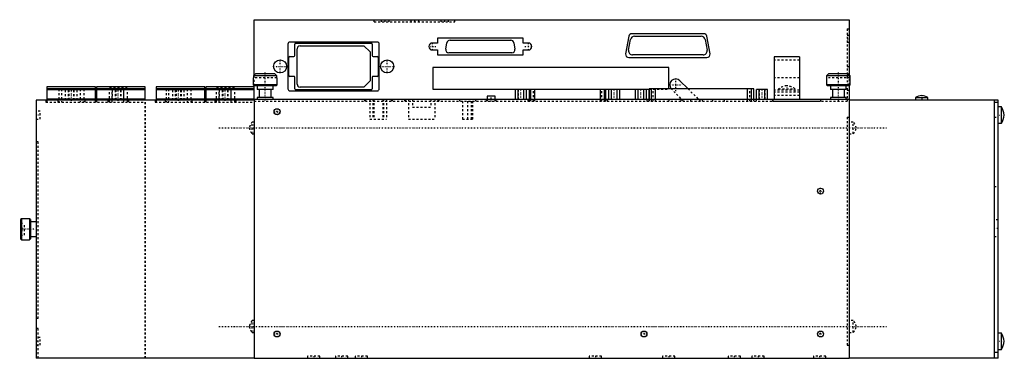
# Model space of a CAD drawing. Extents: x -119 to 377, y -131 to 40.
import ezdxf

# ---------------------------------------------------------------- set-up
doc = ezdxf.new("R2010")
doc.units = 0
doc.linetypes.add('CENTER', pattern=[1.5, 0.45, -0.5, 0.05, -0.5])
doc.linetypes.add('DASHED', pattern=[2, 1, -1])
for name, color, linetype in [('AM_0', 7, 'CONTINUOUS'), ('AM_3', 7, 'DASHED'), ('AM_7', 7, 'CENTER')]:
    doc.layers.add(name, color=color, linetype=linetype)

msp = doc.modelspace()

# ---------------------------------------------------------------- linework, layer by layer
at = {"layer": 'AM_0', "color": 7, "linetype": 'CONTINUOUS'}
for p, q in [((-1, 40), (299, 40)), ((-1, 12.23), (-1, 40)), ((299, 40), (299, 12.23)), ((134.54, 30.7), (91.45, 30.7)), ((91.45, 30.7), (91.45, 28.3)), ((134.54, 28.3), (134.54, 30.7)), ((187.79, 31.68), (186.24, 22.88)), ((187.75, 24.63), (188.71, 30.07)), ((225.66, 33), (189.36, 33)), ((190.68, 31.72), (224.34, 31.72)), ((226.31, 30.07), (227.27, 24.63)), ((228.78, 22.88), (227.23, 31.68)), ((16, 27.8), (16, 5.2)), ((61, 28.8), (17, 28.8)), ((19.5, 22), (19.5, 27.8)), ((20, 28.3), (58, 28.3)), ((20.6, 7.6), (20.6, 25.4)), ((22.1, 26.9), (54.3, 26.9)), ((54.3, 26.9), (57.4, 23.8)), ((58.5, 27.8), (58.5, 22)), ((62, 5.2), (62, 27.8)), ((91.45, 28.3), (88.78, 28.3)), ((95.58, 25.23), (96.15, 28.43)), ((97.72, 29.75), (128.28, 29.75)), ((129.85, 28.43), (130.42, 25.23)), ((137.22, 28.3), (134.54, 28.3)), ((16.5, 12), (16.5, 21)), ((17, 21.5), (19, 21.5)), ((57.4, 23.8), (57.4, 9.2)), ((59, 21.5), (61, 21.5)), ((61.5, 21), (61.5, 12)), ((88.78, 24.8), (91.45, 24.8)), ((91.45, 24.8), (91.45, 22.4)), ((91.45, 22.4), (134.54, 22.4)), ((128.84, 23.35), (97.16, 23.35)), ((134.54, 22.4), (134.54, 24.8)), ((134.54, 24.8), (137.22, 24.8)), ((187.81, 21), (227.21, 21)), ((225.3, 22.28), (189.72, 22.28)), ((273.85, 21.4), (261.15, 21.4)), ((261.15, 21.4), (261.15, 0)), ((273.85, 21.4), (273.85, 0)), ((208, 16), (89, 16)), ((89, 16), (89, 5)), ((208, 5.2), (208, 16)), ((-1.5, 10.8), (-1.5, 7.3)), ((-1.43, 10.8), (-1.5, 10.8)), ((-0.42, 12.8), (-1.43, 11.8)), ((10.43, 11.8), (-1.43, 11.8)), ((-1.43, 11.8), (-1.43, 10.8)), ((9.42, 12.8), (-0.42, 12.8)), ((10.43, 11.8), (9.42, 12.8)), ((10.43, 10.8), (10.43, 11.8)), ((10.5, 10.8), (10.43, 10.8)), ((10.5, 7.3), (10.5, 10.8)), ((19, 11.5), (17, 11.5)), ((19.5, 5.2), (19.5, 11)), ((58.5, 11), (58.5, 5.2)), ((61, 11.5), (59, 11.5)), ((287.5, 10.8), (287.5, 7.3)), ((287.57, 10.8), (287.5, 10.8)), ((287.57, 11.8), (288.58, 12.8)), ((299.43, 11.8), (287.57, 11.8)), ((287.57, 11.8), (287.57, 10.8)), ((298.42, 12.8), (288.58, 12.8)), ((299.43, 11.8), (298.42, 12.8)), ((299.43, 10.8), (299.43, 11.8)), ((299.5, 10.8), (299.43, 10.8)), ((299.5, 7.3), (299.5, 10.8)), ((-105.5, 6.2), (-105.5, -0.5)), ((-81, 6.2), (-105.5, 6.2)), ((-81, 5.2), (-105.5, 5.2)), ((-81, -0.5), (-81, 6.2)), ((-80.5, 6.2), (-80.5, -0.5)), ((-56, 6.2), (-80.5, 6.2)), ((-56, 5.2), (-80.5, 5.2)), ((-56, -0.5), (-56, 6.2)), ((-50.5, 6.2), (-50.5, -0.5)), ((-26, 6.2), (-50.5, 6.2)), ((-26, 5.2), (-50.5, 5.2)), ((-26, -0.5), (-26, 6.2)), ((-25.5, 6.2), (-25.5, -0.5)), ((-1, 6.2), (-25.5, 6.2)), ((-1, 5.2), (-25.5, 5.2)), ((-1.5, 7.3), (-1, 6.8)), ((10.5, 7.3), (-1.5, 7.3)), ((-1, 6.2), (-1, 6.8)), ((10, 6.8), (-1, 6.8)), ((-1, 0), (-1, 6.2)), ((0.5, 6.8), (0.5, 4.8)), ((8.5, 4.8), (8.5, 6.8)), ((10, 6.8), (10.5, 7.3)), ((54.3, 6.1), (22.1, 6.1)), ((57.4, 9.2), (54.3, 6.1)), ((89, 5), (198.13, 5)), ((198.13, 5.2), (198.13, 0)), ((250.87, 5.2), (198.13, 5.2)), ((198.16, 0), (198.16, 5.2)), ((199.34, 0), (199.34, 5.2)), ((201.31, 0), (201.31, 5.2)), ((213.62, 9.32), (217.74, 5.2)), ((247.69, 0), (247.69, 5.2)), ((249.66, 0), (249.66, 5.2)), ((250.84, 0), (250.84, 5.2)), ((250.87, 0), (250.87, 5.2)), ((287.5, 7.3), (288, 6.8)), ((299.5, 7.3), (287.5, 7.3)), ((299, 6.8), (288, 6.8)), ((289.5, 6.8), (289.5, 4.8)), ((297.5, 4.8), (297.5, 6.8)), ((299, 6.8), (299.5, 7.3)), ((299, 6.8), (299, -130.5)), ((-81, 4.7), (-105.5, 4.7)), ((-56, 4.7), (-80.5, 4.7)), ((-26, 4.7), (-50.5, 4.7)), ((-1, 4.7), (-25.5, 4.7)), ((-1, 0), (299, 0)), ((-1, 0), (-1, -130.5)), ((8.5, 4.8), (0.5, 4.8)), ((0.5, 0.8), (0.5, 0)), ((8.5, 0.8), (0.5, 0.8)), ((1.5, 4.8), (1.5, 0.8)), ((7.5, 0.8), (7.5, 4.8)), ((8.5, 0), (8.5, 0.8)), ((17, 4.2), (61, 4.2)), ((58, 4.7), (20, 4.7)), ((116.5, 1.5), (116.5, 0)), ((120.5, 1.5), (116.5, 1.5)), ((120.5, 0), (120.5, 1.5)), ((136.25, 4.8), (130.71, 4.8)), ((130.71, 0), (130.71, 4.8)), ((132.09, 0), (132.09, 4.8)), ((134.87, 0), (134.87, 4.8)), ((136.25, 0), (136.25, 4.8)), ((137.78, 4.8), (137.78, 0)), ((176.22, 4.8), (137.78, 4.8)), ((137.81, 0), (137.81, 4.8)), ((138.5, 0), (138.5, 4.8)), ((140.47, 0), (140.47, 4.8)), ((173.53, 0), (173.53, 4.8)), ((175.5, 0), (175.5, 4.8)), ((176.19, 0), (176.19, 4.8)), ((176.22, 0), (176.22, 4.8)), ((183.29, 4.8), (177.75, 4.8)), ((177.75, 0), (177.75, 4.8)), ((179.13, 0), (179.13, 4.8)), ((181.91, 0), (181.91, 4.8)), ((183.29, 0), (183.29, 4.8)), ((196.72, 4.8), (191.17, 4.8)), ((191.17, 0), (191.17, 4.8)), ((192.56, 0), (192.56, 4.8)), ((195.33, 0), (195.33, 4.8)), ((196.72, 0), (196.72, 4.8)), ((257.8, 4.8), (252.25, 4.8)), ((252.25, 0), (252.25, 4.8)), ((253.64, 0), (253.64, 4.8)), ((256.41, 0), (256.41, 4.8)), ((257.8, 0), (257.8, 4.8)), ((260.3, 0), (260.3, -1)), ((260.4, 0), (260.4, -1)), ((284.4, 0), (284.4, -1)), ((284.5, 0), (284.5, -1)), ((297.5, 4.8), (289.5, 4.8)), ((289.5, 0.8), (289.5, 0)), ((297.5, 0.8), (289.5, 0.8)), ((290.5, 4.8), (290.5, 0.8)), ((296.5, 0.8), (296.5, 4.8)), ((297.5, 0), (297.5, 0.8)), ((332.35, 0.8), (332.35, -0.5)), ((332.35, 0.8), (338.65, 0.8)), ((338.65, -0.5), (338.65, 0.8)), ((-111, -0.5), (-111, -130.5)), ((-1, -0.5), (-111, -0.5)), ((-81, 0), (-105.5, 0)), ((-56, 0), (-80.5, 0)), ((-26, 0), (-50.5, 0)), ((-1, 0), (-25.5, 0)), ((260.3, -1), (284.5, -1)), ((374, -0.5), (299, -0.5)), ((372, -0.5), (372, -130.5)), ((372, -1.5), (374, -1.5)), ((374, -130.5), (374, -0.5)), ((375.7, -3.85), (374, -3.85)), ((375.7, -12.15), (375.7, -3.85)), ((374, -12.15), (375.7, -12.15)), ((-118.37, -60.2), (-118.87, -60.7)), ((-118.87, -60.7), (-118.87, -70.3)), ((-114.37, -60.2), (-118.37, -60.2)), ((-118.37, -60.2), (-118.37, -70.8)), ((-113.87, -60.7), (-114.37, -60.2)), ((-114.37, -60.2), (-114.37, -70.8)), ((-113.87, -60.7), (-113.87, -70.3)), ((-111, -61.75), (-113.87, -61.75)), ((-113.87, -69.25), (-111, -69.25)), ((-118.87, -70.3), (-118.37, -70.8)), ((-118.37, -70.8), (-114.37, -70.8)), ((-114.37, -70.8), (-113.87, -70.3)), ((375.7, -117.85), (374, -117.85)), ((375.7, -126.15), (375.7, -117.85)), ((372, -127.5), (374, -127.5)), ((374, -126.15), (375.7, -126.15)), ((-1, -130.5), (-111, -130.5)), ((-1, -130.5), (299, -130.5)), ((374, -130.5), (299, -130.5))]:
    msp.add_line(p, q, dxfattribs=at)
for centre, radius in [((12, 16.5), 3.3), ((66, 16.5), 3.3), ((10.5, -6.3), 1.5), ((284.5, -46.3), 1.5), ((10.5, -118.3), 1.5), ((195.5, -118.3), 1.5), ((284.5, -118.3), 1.5)]:
    msp.add_circle(centre, radius, dxfattribs=at)
for centre, radius, start, end in [((189.36, 31.4), 1.6, 90, 170), ((190.68, 29.72), 2, 90, 170), ((224.34, 29.72), 2, 10, 90), ((225.66, 31.4), 1.6, 10, 90), ((17, 27.8), 1, 90, 180), ((20, 27.8), 0.5, 90, 180), ((22.1, 25.4), 1.5, 90, 180), ((58, 27.8), 0.5, 0, 90), ((61, 27.8), 1, 0, 90), ((88.78, 26.55), 1.75, 90, 270), ((97.16, 24.95), 1.6, 170, 270), ((97.72, 28.15), 1.6, 90, 170), ((128.28, 28.15), 1.6, 10, 90), ((128.84, 24.95), 1.6, 270, 10), ((137.22, 26.55), 1.75, 270, 90), ((17, 21), 0.5, 90, 180), ((19, 22), 0.5, 270, 0), ((59, 22), 0.5, 180, 270), ((61, 21), 0.5, 0, 90), ((187.81, 22.6), 1.6, 170, 270), ((189.72, 24.28), 2, 170, 270), ((225.3, 24.28), 2, 270, 10), ((227.21, 22.6), 1.6, 270, 10), ((17, 12), 0.5, 180, 270), ((19, 11), 0.5, 0, 90), ((59, 11), 0.5, 90, 180), ((61, 12), 0.5, 270, 0), ((211.5, 7.2), 3, 45, 221.8103), ((17, 5.2), 1, 180, 270), ((20, 5.2), 0.5, 180, 270), ((22.1, 7.6), 1.5, 180, 270), ((58, 5.2), 0.5, 270, 0), ((61, 5.2), 1, 270, 0), ((335.67, -4.2), 6, 91.6261, 123.599), ((335.33, -4.2), 6, 56.401, 88.3739), ((367.04, -8.84), 10, 4.8345, 29.9522), ((367.04, -7.16), 10, 330.0478, 355.1655), ((367.04, -122.84), 10, 4.8345, 29.9522), ((367.04, -121.16), 10, 330.0478, 355.1655)]:
    msp.add_arc(centre, radius, start, end, dxfattribs=at)
at = {"layer": 'AM_3', "color": 6, "linetype": 'DASHED'}
for p, q in [((59.5, 39), (59.5, 40)), ((63, 40), (63, 39)), ((67, 39), (67, 40)), ((78, 40), (78, 39)), ((82, 39), (82, 40)), ((93, 40), (93, 39)), ((97, 39), (97, 40)), ((100.1, 39), (100.1, 40)), ((59.5, 39), (100.1, 39)), ((298, 35.5), (299, 35.5)), ((298, 35.5), (298, -1)), ((299, 32.15), (298, 32.15)), ((298, 28.65), (299, 28.65)), ((273.85, 19.6), (261.15, 19.6)), ((298, 16.5), (299, 16.5)), ((10.43, 10.8), (-1.43, 10.8)), ((-1, 6.8), (-1, 12.23)), ((273.85, 10.7), (261.15, 10.7)), ((299.43, 10.8), (287.57, 10.8)), ((298, 12.5), (299, 12.5)), ((299, 10.75), (298, 10.75)), ((299, 12.23), (299, 6.8)), ((-86.92, 5), (-99.48, 5)), ((-99.48, 5), (-99.48, -1.5)), ((-98.16, 5), (-98.16, -1.5)), ((-88.8, 5), (-88.8, -1.5)), ((-86.92, 5), (-86.92, -1.5)), ((-65, 5.5), (-74.17, 5.5)), ((-74.17, 5.5), (-74.17, -1.5)), ((-74.14, 5.5), (-74.14, -1.5)), ((-72.85, 5.5), (-72.85, -1.5)), ((-72.82, 5.5), (-72.82, -1.5)), ((-66.91, 5.5), (-66.91, -1.5)), ((-66.88, 5.5), (-66.88, -1.5)), ((-65.03, 5.5), (-65.03, -1.5)), ((-65, 5.5), (-65, -1.5)), ((-32.92, 5), (-45.48, 5)), ((-45.48, 5), (-45.48, -1.5)), ((-44.16, 5), (-44.16, -1.5)), ((-34.8, 5), (-34.8, -1.5)), ((-32.92, 5), (-32.92, -1.5)), ((-11, 5.5), (-20.14, 5.5)), ((-20.14, 5.5), (-20.14, -1.5)), ((-18.82, 5.5), (-18.82, -1.5)), ((-12.88, 5.5), (-12.88, -1.5)), ((-11, 5.5), (-11, -1.5)), ((198.13, 5), (208, 5)), ((200.13, -1), (200.13, 5.2)), ((208, 5), (208, 5.2)), ((215.46, -1), (209.38, 5.08)), ((217.74, 5.2), (223.94, -1)), ((248.87, -1), (248.87, 5.2)), ((263.35, 5.3), (263.35, 3.6)), ((263.35, 5.3), (271.65, 5.3)), ((271.65, 3.6), (271.65, 5.3)), ((298, 7.5), (299, 7.5)), ((298, 7.25), (299, 7.25)), ((-96.09, -0.5), (-96.09, 4.7)), ((-94.64, -0.5), (-94.64, 4.7)), ((-94.45, 4.7), (-94.45, -0.5)), ((-91.95, -0.5), (-91.95, 4.7)), ((-91.76, -0.5), (-91.76, 4.7)), ((-90.31, -0.5), (-90.31, 4.7)), ((-72.49, -0.5), (-72.49, 4.7)), ((-71.04, -0.5), (-71.04, 4.7)), ((-70.85, 4.7), (-70.85, -0.5)), ((-68.35, -0.5), (-68.35, 4.7)), ((-68.16, -0.5), (-68.16, 4.7)), ((-66.71, -0.5), (-66.71, 4.7)), ((-42.09, -0.5), (-42.09, 4.7)), ((-40.64, -0.5), (-40.64, 4.7)), ((-40.45, 4.7), (-40.45, -0.5)), ((-37.95, -0.5), (-37.95, 4.7)), ((-37.76, -0.5), (-37.76, 4.7)), ((-36.31, -0.5), (-36.31, 4.7)), ((-18.49, -0.5), (-18.49, 4.7)), ((-17.04, -0.5), (-17.04, 4.7)), ((-16.85, 4.7), (-16.85, -0.5)), ((-14.35, -0.5), (-14.35, 4.7)), ((-14.16, -0.5), (-14.16, 4.7)), ((-12.71, -0.5), (-12.71, 4.7)), ((54.5, 0), (54.5, -1)), ((55, 0), (55, -1)), ((57.25, 0), (57.25, -10)), ((58.85, 0), (58.85, -10)), ((59.25, 0), (59.25, -10)), ((63.75, 0), (63.75, -10)), ((64.15, 0), (64.15, -10)), ((65.75, 0), (65.75, -10)), ((68, 0), (68, -1)), ((68.5, 0), (68.5, -1)), ((74.8, 0), (74.8, -1)), ((75.27, 0), (75.27, -1)), ((76.77, 0), (76.77, -10)), ((78.77, 0), (78.77, -4)), ((88.03, 0), (88.03, -4)), ((90.03, 0), (90.03, -10)), ((91.53, 0), (91.53, -1)), ((92, 0), (92, -1)), ((102.45, 0), (102.45, -1)), ((110.55, 0), (110.55, -1)), ((115.97, 0), (115.97, -1)), ((120.5, -1), (120.5, 0)), ((121.03, -1), (121.03, 0)), ((131.98, 4.8), (131.98, 0)), ((134.98, 0), (134.98, 4.8)), ((137, 0), (137, -1)), ((137.78, 0), (137.78, -1)), ((137.81, -1), (137.81, 0)), ((138.5, -1), (138.5, 0)), ((139.78, -1), (139.78, 4.8)), ((140.47, -1), (140.47, 0)), ((173.53, -1), (173.53, 0)), ((174.22, -1), (174.22, 4.8)), ((175.5, -1), (175.5, 0)), ((176.19, -1), (176.19, 0)), ((176.22, -1), (176.22, 0)), ((177, 0), (177, -1)), ((179.02, 4.8), (179.02, 0)), ((182.02, 0), (182.02, 4.8)), ((192.44, 4.8), (192.44, 0)), ((195.44, 0), (195.44, 4.8)), ((197, 0), (197, -1)), ((198.13, 0), (198.13, -1)), ((198.16, -1), (198.16, 0)), ((199.34, -1), (199.34, 0)), ((201.31, -1), (201.31, 0)), ((208, 0), (208, -1)), ((214, 0), (214, -1)), ((219, 0), (219, -1)), ((225, -1), (225, 0)), ((230, 0), (230, -1)), ((236, -1), (236, 0)), ((247.69, -1), (247.69, 0)), ((249.66, -1), (249.66, 0)), ((250.84, -1), (250.84, 0)), ((250.87, -1), (250.87, 0)), ((252, 0), (252, -1)), ((253.53, 4.8), (253.53, 0)), ((256.52, 0), (256.52, 4.8)), ((273.85, 4.6), (261.15, 4.6)), ((273.85, 3.6), (261.15, 3.6)), ((273.85, 1.8), (261.15, 1.8)), ((298, 4.5), (299, 4.5)), ((-106, -0.5), (-106, -1.5)), ((-106, -1.5), (-56, -1.5)), ((-105.5, -0.5), (-105.5, -1.5)), ((-99.95, -0.5), (-99.95, -1.5)), ((-86.45, -0.5), (-86.45, -1.5)), ((-81, -1.5), (-81, -0.5)), ((-80.5, -0.5), (-80.5, -1.5)), ((-74.85, -0.5), (-74.85, -1.5)), ((-64.35, -0.5), (-64.35, -1.5)), ((-56, -130.5), (-56, -0.5)), ((-55.9, -130.5), (-55.9, -0.5)), ((-51, -0.5), (-51, -1.5)), ((-51, -1.5), (-1, -1.5)), ((-50.5, -0.5), (-50.5, -1.5)), ((-45.95, -0.5), (-45.95, -1.5)), ((-32.45, -0.5), (-32.45, -1.5)), ((-26, -1.5), (-26, -0.5)), ((-25.5, -0.5), (-25.5, -1.5)), ((-20.85, -0.5), (-20.85, -1.5)), ((-10.35, -0.5), (-10.35, -1.5)), ((-1, -1), (298, -1)), ((78.77, -4), (88.03, -4)), ((103.95, -1), (103.95, -10)), ((106.5, -1), (106.5, -10)), ((108.3, -1), (108.3, -10)), ((109.05, -1), (109.05, -10)), ((116.5, 0), (116.5, -1)), ((374, -127.5), (374, -1.5)), ((-109, -6), (-111, -6)), ((-109, -10), (-109, -6)), ((298, -9), (299, -9)), ((298, -9), (298, -124)), ((372, -9), (374, -9)), ((-111, -10), (-109, -10)), ((-1, -11.5), (-2, -11.5)), ((-2, -17.5), (-2, -11.5)), ((-1, -17.5), (-1, -11.5)), ((57.25, -10), (65.75, -10)), ((76.77, -10), (90.03, -10)), ((103.95, -10), (109.05, -10)), ((301, -11.5), (299, -11.5)), ((299, -11.5), (299, -17.5)), ((301, -17.5), (301, -11.5)), ((-2, -17.5), (-1, -17.5)), ((299, -17.5), (301, -17.5)), ((-110, -21.5), (-111, -21.5)), ((-110, -110.5), (-110, -21.5)), ((372, -44), (374, -44)), ((-118.87, -62.5), (-116.87, -62.5)), ((-116.87, -68.5), (-116.87, -62.5)), ((374, -60.75), (372, -60.75)), ((-118.87, -64.9), (-116.87, -64.9)), ((-118.87, -66.1), (-116.87, -66.1)), ((-118.87, -68.5), (-116.87, -68.5)), ((372, -69.25), (374, -69.25)), ((-110, -110.5), (-111, -110.5)), ((-1, -111.5), (-2, -111.5)), ((-2, -117.5), (-2, -111.5)), ((-1, -117.5), (-1, -111.5)), ((301, -111.5), (299, -111.5)), ((299, -111.5), (299, -117.5)), ((301, -117.5), (301, -111.5)), ((-110, -115.5), (-111, -115.5)), ((-110, -130.5), (-110, -115.5)), ((-2, -117.5), (-1, -117.5)), ((299, -117.5), (301, -117.5)), ((-109, -120), (-111, -120)), ((-111, -124), (-109, -124)), ((-109, -124), (-109, -120)), ((298, -124), (299, -124)), ((25.88, -129.5), (25.88, -130.5)), ((32.12, -129.5), (25.88, -129.5)), ((32.12, -130.5), (32.12, -129.5)), ((39.88, -129.5), (39.88, -130.5)), ((46.12, -129.5), (39.88, -129.5)), ((46.12, -130.5), (46.12, -129.5)), ((49.88, -129.5), (49.88, -130.5)), ((56.12, -129.5), (49.88, -129.5)), ((56.12, -130.5), (56.12, -129.5)), ((167.88, -129.5), (167.88, -130.5)), ((174.12, -129.5), (167.88, -129.5)), ((174.12, -130.5), (174.12, -129.5)), ((204.88, -129.5), (204.88, -130.5)), ((211.12, -129.5), (204.88, -129.5)), ((211.12, -130.5), (211.12, -129.5)), ((237.88, -129.5), (237.88, -130.5)), ((244.12, -129.5), (237.88, -129.5)), ((244.12, -130.5), (244.12, -129.5)), ((249.88, -129.5), (249.88, -130.5)), ((256.12, -129.5), (249.88, -129.5)), ((256.12, -130.5), (256.12, -129.5)), ((280.88, -129.5), (280.88, -130.5)), ((287.12, -129.5), (280.88, -129.5)), ((287.12, -130.5), (287.12, -129.5))]:
    msp.add_line(p, q, dxfattribs=at)
for centre, radius, start, end in [((211.5, 7.2), 3, 221.8103, 225), ((268.74, -3.12), 10, 97.1257, 122.6187), ((266.26, -3.12), 10, 57.3813, 82.8743), ((2.4, -15.58), 6, 137.2041, 169.6658), ((2.4, -13.42), 6, 190.3342, 222.7959), ((296.6, -15.58), 6, 10.3342, 42.7959), ((296.6, -13.42), 6, 317.2041, 349.6658), ((2.4, -115.58), 6, 137.2041, 169.6658), ((296.6, -115.58), 6, 10.3342, 42.7959), ((2.4, -113.42), 6, 190.3342, 222.7959), ((296.6, -113.42), 6, 317.2041, 349.6658)]:
    msp.add_arc(centre, radius, start, end, dxfattribs=at)
at = {"layer": 'AM_7', "color": 4, "linetype": 'CENTER'}
for p, q in [((65, 38.95), (65, 40.05)), ((80, 38.95), (80, 40.05)), ((95, 38.95), (95, 40.05)), ((297.95, 30.4), (299.05, 30.4)), ((86.94, 26.55), (90.61, 26.55)), ((88.78, 24.71), (88.78, 28.39)), ((135.39, 26.55), (139.06, 26.55)), ((137.22, 24.71), (137.22, 28.39)), ((12, 13.04), (12, 19.96)), ((66, 13.04), (66, 19.96)), ((8.54, 16.5), (15.46, 16.5)), ((62.53, 16.5), (69.47, 16.5)), ((4.5, -0.64), (4.5, 13.44)), ((211.5, 4.05), (211.5, 10.35)), ((293.5, -0.64), (293.5, 13.44)), ((133.48, -0.24), (133.48, 5.04)), ((180.52, -0.24), (180.52, 5.04)), ((193.94, -0.24), (193.94, 5.04)), ((208.35, 7.2), (214.65, 7.2)), ((255.03, -0.24), (255.03, 5.04)), ((267.5, 6.96), (267.5, 3.44)), ((297.95, 9), (299.05, 9)), ((-93.2, -0.76), (-93.2, 4.96)), ((-69.6, -0.76), (-69.6, 4.96)), ((-39.2, -0.76), (-39.2, 4.96)), ((-15.6, -0.76), (-15.6, 4.96)), ((118.5, -1.12), (118.5, 1.63)), ((222, 0.05), (222, -1.05)), ((335.5, 1.92), (335.5, -0.61)), ((10.5, -7.88), (10.5, -4.72)), ((-108.9, -8), (-111.1, -8)), ((8.93, -6.3), (12.07, -6.3)), ((373.85, -8), (377.15, -8)), ((-18.8, -14.5), (317.8, -14.5)), ((282.93, -46.3), (286.07, -46.3)), ((284.5, -47.88), (284.5, -44.72)), ((-110.61, -65.5), (-119.26, -65.5)), ((371.9, -65), (374.1, -65)), ((-18.8, -114.5), (317.8, -114.5)), ((8.93, -118.3), (12.07, -118.3)), ((10.5, -119.88), (10.5, -116.72)), ((193.93, -118.3), (197.07, -118.3)), ((195.5, -119.88), (195.5, -116.72)), ((282.93, -118.3), (286.07, -118.3)), ((284.5, -119.88), (284.5, -116.72)), ((-108.9, -122), (-111.1, -122)), ((373.85, -122), (377.15, -122)), ((29, -129.45), (29, -130.55)), ((43, -129.45), (43, -130.55)), ((53, -129.45), (53, -130.55)), ((171, -129.45), (171, -130.55)), ((208, -129.45), (208, -130.55)), ((241, -129.45), (241, -130.55)), ((253, -129.45), (253, -130.55)), ((284, -129.45), (284, -130.55))]:
    msp.add_line(p, q, dxfattribs=at)

doc.saveas('drawing.dxf')
